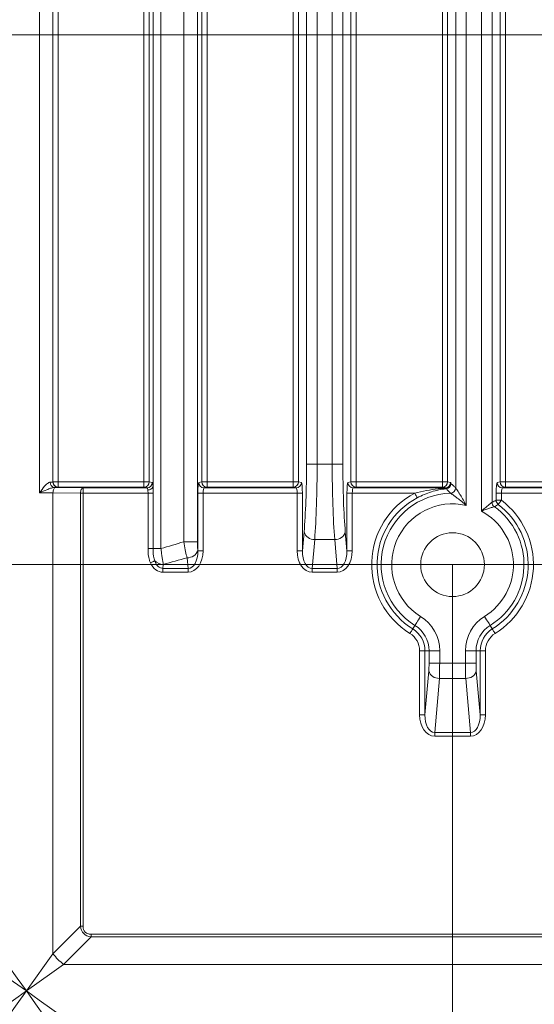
# Model space of a CAD drawing. Header units: millimetres. Extents: x 0 to 594, y 0 to 420.
# Tile 31 of 71: x 350 to 375, y 200 to 246. Entities that reach past the tile are written whole.
import ezdxf

# ---------------------------------------------------------------- set-up
doc = ezdxf.new("R2010")
doc.units = ezdxf.units.MM
doc.styles.add('SLDTEXTSTYLE1', font='TXT', dxfattribs={"width": 0.605})
doc.dimstyles.new('SLDDIMSTYLE2', dxfattribs={"dimtxt": 2.568319, "dimasz": 3.3, "dimexe": 0, "dimexo": 0.0625, "dimgap": 0.64208, "dimtad": 1, "dimdec": 3, "dimlfac": 2, "dimrnd": 1e-09, "dimzin": 12, "dimdsep": 46, "dimtxsty": 'SLDTEXTSTYLE1', "dimsah": 1, "dimcen": 0.09, "dimadec": 0, "dimazin": 3, "dimtfac": 1, "dimtdec": 1, "dimtofl": 0, "dimtmove": 0, "dimatfit": 3, "dimfxl": 0, "dimfrac": 2, "dimtolj": 1, "dimtzin": 12, "dimarcsym": 0})
doc.dimstyles.new('SLDDIMSTYLE3', dxfattribs={"dimtxt": 2.568319, "dimasz": 3.3, "dimexe": 0, "dimexo": 0.0625, "dimgap": 0.64208, "dimtad": 1, "dimdec": 3, "dimlfac": 2, "dimrnd": 1e-09, "dimzin": 12, "dimdsep": 46, "dimtxsty": 'SLDTEXTSTYLE1', "dimsah": 1, "dimcen": 0.09, "dimadec": 0, "dimazin": 3, "dimtfac": 1, "dimtdec": 1, "dimtmove": 0, "dimatfit": 0, "dimfxl": 0, "dimfrac": 2, "dimtolj": 1, "dimtzin": 12, "dimarcsym": 0})
doc.dimstyles.new('SLDDIMSTYLE4', dxfattribs={"dimtxt": 2.568319, "dimasz": 3.3, "dimexe": 0, "dimexo": 0.0625, "dimgap": 0.64208, "dimtad": 1, "dimdec": 0, "dimlfac": 2, "dimrnd": 1e-09, "dimzin": 12, "dimdsep": 46, "dimtxsty": 'SLDTEXTSTYLE1', "dimsah": 1, "dimcen": 0.09, "dimadec": 0, "dimazin": 3, "dimtfac": 1, "dimtdec": 1, "dimtofl": 0, "dimtmove": 0, "dimatfit": 3, "dimfxl": 0, "dimfrac": 2, "dimtolj": 1, "dimtzin": 12, "dimarcsym": 0})
doc.dimstyles.new('SLDDIMSTYLE5', dxfattribs={"dimtxt": 2.568319, "dimasz": 3.3, "dimexe": 0, "dimexo": 0.0625, "dimgap": 0.64208, "dimtad": 1, "dimdec": 3, "dimlfac": 2, "dimrnd": 1e-09, "dimzin": 12, "dimdsep": 46, "dimtxsty": 'SLDTEXTSTYLE1', "dimsah": 1, "dimcen": 0.09, "dimadec": 0, "dimazin": 3, "dimtfac": 1, "dimtdec": 1, "dimtofl": 0, "dimtmove": 0, "dimatfit": 3, "dimfxl": 0, "dimfrac": 2, "dimtolj": 1, "dimtzin": 12, "dimarcsym": 0})
doc.dimstyles.new('SLDDIMSTYLE6', dxfattribs={"dimtxt": 2.568319, "dimasz": 3.3, "dimexe": 0, "dimexo": 0.0625, "dimgap": 0.64208, "dimtad": 1, "dimdec": 0, "dimlfac": 2, "dimrnd": 1e-09, "dimzin": 12, "dimdsep": 46, "dimtxsty": 'SLDTEXTSTYLE1', "dimsah": 1, "dimcen": 0.09, "dimadec": 0, "dimazin": 3, "dimtfac": 1, "dimtdec": 1, "dimtofl": 0, "dimtmove": 0, "dimatfit": 3, "dimfxl": 0, "dimfrac": 2, "dimtolj": 1, "dimtzin": 12, "dimarcsym": 0})

# ---------------------------------------------------------------- blocks, each defined once
blk = doc.blocks.new('*D13')
at = {"color": 7, "linetype": 'Continuous', "lineweight": 0}
for p, q in [((356.066, 264.449), (238.349, 264.449)), ((239.349, 264.449), (239.349, 139.275)), ((234.816, 206.027), (234.816, 206.615)), ((234.816, 206.615), (238.761, 206.615)), ((238.761, 206.615), (238.761, 206.027)), ((234.816, 197.697), (234.816, 197.109)), ((238.761, 197.109), (238.761, 197.697)), ((234.816, 197.109), (238.761, 197.109)), ((290.17, 139.275), (238.349, 139.275))]:
    blk.add_line(p, q, dxfattribs=at)
for points in [[(239.349, 264.449), (238.849, 261.149), (239.849, 261.149)], [(239.349, 139.275), (239.849, 142.575), (238.849, 142.575)]]:
    blk.add_solid(points, dxfattribs=at)
at = {"color": 7, "linetype": 'Continuous', "lineweight": 0, "char_height": 2.6458, "attachment_point": 1, "rotation": 90, "style": 'SLDTEXTSTYLE1'}
for s, insert in [('9,94', (235.35, 198.432, 0.05)), ('252,5', (230.818, 196.276, 0.05))]:
    blk.add_mtext(s, dxfattribs=dict(at, insert=insert))
blk = doc.blocks.new('*D14')
at = {"color": 7, "linetype": 'Continuous', "lineweight": 0}
for p, q in [((441.841, 271.949), (441.841, 278.349)), ((441.841, 264.449), (441.841, 271.949)), ((359.347, 264.449), (442.841, 264.449)), ((441.841, 264.449), (441.841, 236.713)), ((437.309, 245.092), (437.309, 245.68)), ((437.309, 245.68), (441.254, 245.68)), ((441.254, 245.68), (441.254, 245.092)), ((437.309, 238.722), (437.309, 238.134)), ((441.254, 238.134), (441.254, 238.722)), ((437.309, 238.134), (441.254, 238.134))]:
    blk.add_line(p, q, dxfattribs=at)
for points in [[(441.841, 271.949), (442.341, 275.249), (441.341, 275.249)], [(441.841, 264.449), (441.341, 261.149), (442.341, 261.149)]]:
    blk.add_solid(points, dxfattribs=at)
at = {"color": 7, "linetype": 'Continuous', "lineweight": 0, "char_height": 2.6458, "attachment_point": 1, "rotation": 90, "style": 'SLDTEXTSTYLE1'}
for s, insert in [('min.', (437.843, 247.113, 0.05)), ('min.', (433.311, 246.035, 0.05)), ('0,6', (437.843, 239.457, 0.05)), ('15', (433.311, 238.771, 0.05))]:
    blk.add_mtext(s, dxfattribs=dict(at, insert=insert))
blk = doc.blocks.new('*D15')
at = {"color": 7, "linetype": 'Continuous', "lineweight": 0}
for p, q in [((346.45, 291.591), (345.862, 291.591)), ((345.862, 291.591), (345.862, 287.647)), ((354.78, 291.591), (355.368, 291.591)), ((355.368, 291.591), (355.368, 287.647)), ((271.889, 206.062), (271.889, 288.059)), ((429.341, 208.541), (429.341, 288.059)), ((345.862, 287.647), (346.45, 287.647)), ((355.368, 287.647), (354.78, 287.647)), ((271.889, 287.059), (429.341, 287.059))]:
    blk.add_line(p, q, dxfattribs=at)
for points in [[(271.889, 287.059), (275.189, 286.559), (275.189, 287.559)], [(429.341, 287.059), (426.041, 287.559), (426.041, 286.559)]]:
    blk.add_solid(points, dxfattribs=at)
at = {"color": 7, "linetype": 'Continuous', "lineweight": 0, "char_height": 2.6458, "attachment_point": 1, "rotation": 0, "style": 'SLDTEXTSTYLE1'}
for s, insert in [('315', (346.499, 295.59, 0.05)), ('12,4', (347.185, 291.057, 0.05))]:
    blk.add_mtext(s, dxfattribs=dict(at, insert=insert))
blk = doc.blocks.new('*D16')
at = {"color": 7, "linetype": 'Continuous', "lineweight": 0}
for p, q in [((286.937, 245.752), (286.937, 108.735)), ((414.293, 245.752), (414.293, 108.735)), ((347.92, 114.267), (347.332, 114.267)), ((347.332, 114.267), (347.332, 110.323)), ((353.31, 114.267), (353.898, 114.267)), ((353.898, 114.267), (353.898, 110.323)), ((347.332, 110.323), (347.92, 110.323)), ((353.898, 110.323), (353.31, 110.323)), ((286.937, 109.735), (414.293, 109.735))]:
    blk.add_line(p, q, dxfattribs=at)
for points in [[(286.937, 109.735), (290.237, 109.235), (290.237, 110.235)], [(414.293, 109.735), (410.993, 110.235), (410.993, 109.235)]]:
    blk.add_solid(points, dxfattribs=at)
at = {"color": 7, "linetype": 'Continuous', "lineweight": 0, "char_height": 2.6458, "attachment_point": 1, "rotation": 0, "style": 'SLDTEXTSTYLE1'}
for s, insert in [('254', (346.499, 118.266, -137.801)), ('10', (348.655, 113.733, -137.801))]:
    blk.add_mtext(s, dxfattribs=dict(at, insert=insert))
blk = doc.blocks.new('*D17')
at = {"color": 7, "linetype": 'Continuous', "lineweight": 0}
for p, q in [((414.293, 245.752), (258.389, 245.752)), ((259.389, 143.848), (259.389, 245.752)), ((254.856, 196.515), (254.856, 197.103)), ((254.856, 197.103), (258.801, 197.103)), ((258.801, 197.103), (258.801, 196.515)), ((254.856, 193.085), (254.856, 192.497)), ((258.801, 192.497), (258.801, 193.085)), ((254.856, 192.497), (258.801, 192.497)), ((414.293, 143.848), (258.389, 143.848))]:
    blk.add_line(p, q, dxfattribs=at)
for points in [[(259.389, 245.752), (258.889, 242.452), (259.889, 242.452)], [(259.389, 143.848), (259.889, 147.148), (258.889, 147.148)]]:
    blk.add_solid(points, dxfattribs=at)
at = {"color": 7, "linetype": 'Continuous', "lineweight": 0, "attachment_point": 1, "rotation": 90, "style": 'SLDTEXTSTYLE1'}
for s, insert, char_height in [('203', (250.858, 190.684, -137.801), 2.6458), ('8', (255.39, 193.82, -137.801), 2.646)]:
    blk.add_mtext(s, dxfattribs=dict(at, insert=insert, char_height=char_height))
blk = doc.blocks.new('*D18')
at = {"color": 7, "linetype": 'Continuous', "lineweight": 0}
for p, q in [((330.555, 220.828), (442.841, 220.828)), ((441.841, 220.828), (441.841, 180.708)), ((437.309, 203.953), (437.309, 204.541)), ((437.309, 204.541), (441.254, 204.541)), ((441.254, 204.541), (441.254, 203.953)), ((437.309, 197.583), (437.309, 196.995)), ((441.254, 196.995), (441.254, 197.583)), ((437.309, 196.995), (441.254, 196.995)), ((330.555, 180.708), (442.841, 180.708))]:
    blk.add_line(p, q, dxfattribs=at)
for points in [[(441.841, 220.828), (441.341, 217.528), (442.341, 217.528)], [(441.841, 180.708), (442.341, 184.008), (441.341, 184.008)]]:
    blk.add_solid(points, dxfattribs=at)
at = {"color": 7, "linetype": 'Continuous', "lineweight": 0, "char_height": 2.6458, "attachment_point": 1, "rotation": 90, "style": 'SLDTEXTSTYLE1'}
for s, insert in [('3,2', (437.843, 198.318, -137.801)), ('80', (433.311, 197.632, -137.801))]:
    blk.add_mtext(s, dxfattribs=dict(at, insert=insert))
blk = doc.blocks.new('*D19')
at = {"color": 7, "linetype": 'Continuous', "lineweight": 0}
for p, q in [((330.555, 220.828), (330.555, 124.868)), ((370.675, 220.828), (370.675, 124.868)), ((347.43, 130.4), (346.842, 130.4)), ((346.842, 130.4), (346.842, 126.456)), ((353.8, 130.4), (354.388, 130.4)), ((354.388, 130.4), (354.388, 126.456)), ((346.842, 126.456), (347.43, 126.456)), ((354.388, 126.456), (353.8, 126.456)), ((330.555, 125.868), (370.675, 125.868))]:
    blk.add_line(p, q, dxfattribs=at)
for points in [[(330.555, 125.868), (333.855, 125.368), (333.855, 126.368)], [(370.675, 125.868), (367.375, 126.368), (367.375, 125.368)]]:
    blk.add_solid(points, dxfattribs=at)
at = {"color": 7, "linetype": 'Continuous', "lineweight": 0, "char_height": 2.6458, "attachment_point": 1, "rotation": 0, "style": 'SLDTEXTSTYLE1'}
for s, insert in [('80', (347.479, 134.398, -137.801)), ('3,2', (348.165, 129.866, -137.801))]:
    blk.add_mtext(s, dxfattribs=dict(at, insert=insert))

msp = doc.modelspace()

# ---------------------------------------------------------------- linework, layer by layer
at = {"color": 8, "linetype": 'Continuous', "lineweight": 0}
for p, q in [((351.24185, 224.21022), (351.24183, 251.14632)), ((356.94998, 251.16094), (356.95, 221.58781)), ((352.11946, 250.6347), (352.11947, 224.72185)), ((356.15245, 224.72185), (356.15244, 250.6347)), ((356.40224, 250.6347), (356.40225, 224.72185)), ((356.5771, 224.50282), (356.57709, 250.85373)), ((358.01995, 221.9049), (358.01993, 250.84386)), ((358.66762, 250.84386), (358.66764, 221.9049)), ((358.8697, 224.72186), (358.86968, 250.6347)), ((359.11948, 250.6347), (359.11949, 224.72186)), ((363.17345, 224.72186), (363.17344, 250.63471)), ((363.42324, 250.6347), (363.42325, 224.72186)), ((365.8907, 224.72186), (365.89068, 250.6347)), ((366.14048, 250.63471), (366.14049, 224.72186)), ((370.19445, 224.72186), (370.19444, 250.63471)), ((370.44424, 250.63471), (370.44425, 224.72186)), ((372.9117, 224.72186), (372.91168, 250.63471)), ((373.16148, 250.63471), (373.16149, 224.72186)), ((363.80193, 225.56311), (363.80192, 247.18565)), ((364.30151, 247.18565), (364.30152, 225.56311)), ((365.01243, 225.56311), (365.01242, 247.18565)), ((365.51201, 247.18565), (365.51202, 225.56311)), ((370.82293, 224.43879), (370.82292, 247.18566)), ((371.32251, 247.18565), (371.32252, 223.61665)), ((372.03343, 223.34803), (372.03342, 247.18565)), ((364.30152, 225.56311), (365.01243, 225.56311)), ((352.11947, 224.72185), (356.15245, 224.72185)), ((356.40225, 224.72185), (356.54342, 224.69369)), ((358.72853, 224.69369), (358.8697, 224.72186)), ((359.11949, 224.72186), (363.17345, 224.72186)), ((363.42325, 224.72186), (363.56442, 224.69369)), ((365.74953, 224.69369), (365.8907, 224.72186)), ((366.14049, 224.72186), (370.19445, 224.72186)), ((370.44425, 224.72186), (370.58542, 224.6937)), ((372.77053, 224.6937), (372.9117, 224.72186)), ((373.16149, 224.72186), (377.21545, 224.72186)), ((351.9941, 224.45601), (353.28803, 224.44298)), ((352.11947, 224.47114), (352.11947, 224.46533)), ((356.15245, 224.47114), (352.11947, 224.47114)), ((353.28803, 224.44298), (356.29362, 224.44298)), ((356.29362, 224.44298), (356.15245, 224.47114)), ((359.11949, 224.47114), (358.97833, 224.44298)), ((358.97833, 224.44298), (363.31462, 224.44298)), ((363.17345, 224.47115), (359.11949, 224.47114)), ((363.31462, 224.44298), (363.17345, 224.47115)), ((366.14049, 224.47115), (365.99933, 224.44298)), ((370.19445, 224.47115), (366.14049, 224.47115)), ((370.33562, 224.44299), (370.19445, 224.47115)), ((373.16149, 224.47115), (373.02033, 224.44299)), ((373.02033, 224.44299), (377.35662, 224.44299)), ((377.21545, 224.47115), (373.16149, 224.47115)), ((353.16266, 224.19226), (351.86873, 224.2053)), ((351.86873, 224.2053), (351.86874, 202.52312)), ((353.16267, 203.81706), (353.16266, 224.19226)), ((356.34468, 224.19226), (353.28803, 224.19226)), ((353.28803, 224.19226), (353.28804, 203.81706)), ((356.34468, 221.58781), (356.34468, 224.19226)), ((356.58868, 224.19226), (356.58868, 221.58781)), ((358.68542, 221.47154), (358.68542, 224.19227)), ((358.93522, 224.19227), (358.93522, 221.47154)), ((363.35773, 224.19227), (358.93522, 224.19227)), ((363.35773, 221.47155), (363.35773, 224.19227)), ((363.60753, 224.19227), (363.60753, 221.47155)), ((365.70642, 221.47155), (365.70642, 224.19227)), ((365.95622, 224.19227), (365.95622, 221.47155)), ((368.89391, 224.19227), (365.95622, 224.19227)), ((372.72742, 223.85955), (372.72742, 224.19228)), ((377.39973, 224.19228), (372.97722, 224.19227)), ((372.97722, 224.19227), (372.97722, 223.85955)), ((363.60753, 221.47155), (363.68627, 222.37159)), ((364.18586, 222.01697), (364.06632, 220.65057)), ((365.12809, 222.01697), (364.18586, 222.01697)), ((365.24763, 220.65057), (365.12809, 222.01697)), ((365.62768, 222.37159), (365.70642, 221.47155)), ((358.68211, 221.50937), (358.68542, 221.47154)), ((358.22663, 220.65057), (358.18252, 221.15476)), ((357.06208, 220.84211), (357.04532, 220.65057)), ((357.04532, 220.65057), (358.22663, 220.65057)), ((364.06632, 220.65057), (365.24763, 220.65057)), ((358.22663, 220.47326), (357.04532, 220.47326)), ((365.24763, 220.47327), (364.06632, 220.47327)), ((368.8029, 217.80345), (368.90522, 217.96875)), ((372.44474, 217.96875), (372.54706, 217.80345)), ((369.12499, 213.75798), (369.12499, 216.77689)), ((369.56918, 216.77689), (369.37478, 216.77689)), ((369.37478, 216.77689), (369.37478, 213.75798)), ((369.56918, 216.18772), (369.56918, 216.77689)), ((370.06877, 216.77689), (370.06878, 216.18772)), ((371.28118, 216.18772), (371.28118, 216.7769)), ((371.97518, 216.7769), (371.78077, 216.77689)), ((371.78077, 216.77689), (371.78078, 216.18772)), ((371.97518, 213.75798), (371.97518, 216.7769)), ((372.22497, 216.7769), (372.22497, 213.75798)), ((370.06878, 216.18772), (371.28118, 216.18772)), ((369.37478, 213.75798), (369.55633, 215.8331)), ((370.05592, 215.47849), (369.83357, 212.93701)), ((371.29403, 215.47849), (370.05592, 215.47849)), ((371.51639, 212.93701), (371.29403, 215.47849)), ((371.79363, 215.83311), (371.97518, 213.75798)), ((369.83357, 212.93701), (371.51639, 212.93701)), ((371.51639, 212.7597), (369.83357, 212.7597)), ((351.86874, 202.52312), (353.16267, 203.81706)), ((353.66417, 203.44093), (425.0838, 203.44097)), ((353.66417, 203.31556), (352.37024, 202.02162)), ((425.0838, 203.3156), (353.66417, 203.31556)), ((352.37024, 202.02162), (424.87669, 202.02167))]:
    msp.add_line(p, q, dxfattribs=at)
at = {"color": 7, "linetype": 'Continuous', "lineweight": 15}
for p, q in [((351.86871, 250.64051), (351.86872, 224.71604)), ((372.53301, 247.18566), (372.53302, 223.76149)), ((365.99933, 224.44298), (370.33562, 224.44299))]:
    msp.add_line(p, q, dxfattribs=at)
at = {"color": 8, "linetype": 'Continuous', "lineweight": 0, "flags": 128}
for points in [[(363.80193, 225.56311), (363.81855, 225.56311), (363.85174, 225.56311), (363.90035, 225.56311), (363.96271, 225.56311), (364.03669, 225.56311), (364.11976, 225.56311), (364.20905, 225.56311), (364.30152, 225.56311)], [(365.51202, 225.56311), (365.4954, 225.56311), (365.46221, 225.56311), (365.4136, 225.56311), (365.35124, 225.56311), (365.27725, 225.56311), (365.19419, 225.56311), (365.10489, 225.56311), (365.01243, 225.56311)], [(351.86872, 224.72185), (351.87354, 224.72185), (351.88781, 224.72185), (351.91098, 224.72185), (351.94217, 224.72185), (351.98016, 224.72185), (352.02352, 224.72185), (352.07056, 224.72185), (352.11947, 224.72185)], [(352.11947, 224.72185), (352.11947, 224.67347), (352.11947, 224.62691), (352.11947, 224.58391), (352.11947, 224.5461), (352.11947, 224.51489), (352.11947, 224.49146), (352.11947, 224.47669), (352.11947, 224.47114)], [(356.15245, 224.47114), (356.15245, 224.4767), (356.15245, 224.49147), (356.15245, 224.51489), (356.15245, 224.5461), (356.15245, 224.58391), (356.15245, 224.62691), (356.15245, 224.67347), (356.15245, 224.72185)], [(356.40225, 224.72185), (356.39394, 224.72185), (356.37735, 224.72185), (356.35304, 224.72185), (356.32186, 224.72185), (356.28487, 224.72185), (356.24334, 224.72185), (356.19869, 224.72185), (356.15245, 224.72185)], [(358.8697, 224.72186), (358.87801, 224.72185), (358.8946, 224.72186), (358.91891, 224.72186), (358.95009, 224.72185), (358.98708, 224.72185), (359.02861, 224.72186), (359.07326, 224.72186), (359.11949, 224.72186)], [(359.11949, 224.72186), (359.11949, 224.67347), (359.11949, 224.62691), (359.11949, 224.58391), (359.11949, 224.5461), (359.11949, 224.5149), (359.11949, 224.49147), (359.11949, 224.4767), (359.11949, 224.47114)], [(363.17345, 224.47115), (363.17345, 224.4767), (363.17345, 224.49147), (363.17345, 224.5149), (363.17345, 224.54611), (363.17345, 224.58392), (363.17345, 224.62691), (363.17345, 224.67348), (363.17345, 224.72186)], [(363.42325, 224.72186), (363.41494, 224.72186), (363.39835, 224.72186), (363.37404, 224.72186), (363.34286, 224.72186), (363.30587, 224.72186), (363.26434, 224.72186), (363.21969, 224.72186), (363.17345, 224.72186)], [(365.8907, 224.72186), (365.89901, 224.72186), (365.9156, 224.72186), (365.93991, 224.72186), (365.97109, 224.72186), (366.00808, 224.72186), (366.04961, 224.72186), (366.09426, 224.72186), (366.14049, 224.72186)], [(366.14049, 224.72186), (366.14049, 224.67348), (366.14049, 224.62691), (366.14049, 224.58392), (366.14049, 224.54611), (366.14049, 224.5149), (366.14049, 224.49147), (366.14049, 224.4767), (366.14049, 224.47115)], [(370.19445, 224.47115), (370.19445, 224.47671), (370.19445, 224.49147), (370.19445, 224.5149), (370.19445, 224.54611), (370.19445, 224.58392), (370.19445, 224.62692), (370.19445, 224.67348), (370.19445, 224.72186)], [(370.44425, 224.72186), (370.43594, 224.72186), (370.41935, 224.72186), (370.39504, 224.72186), (370.36386, 224.72186), (370.32687, 224.72186), (370.28534, 224.72186), (370.24069, 224.72186), (370.19445, 224.72186)], [(373.16149, 224.72186), (373.11526, 224.72186), (373.07061, 224.72186), (373.02908, 224.72186), (372.99209, 224.72186), (372.96091, 224.72186), (372.9366, 224.72186), (372.92001, 224.72186), (372.9117, 224.72186)], [(373.16149, 224.72186), (373.16149, 224.67348), (373.16149, 224.62692), (373.16149, 224.58392), (373.16149, 224.54611), (373.16149, 224.5149), (373.16149, 224.49148), (373.16149, 224.47671), (373.16149, 224.47115)], [(351.86873, 224.2053), (351.87145, 224.25376), (351.87881, 224.30038), (351.89051, 224.34342), (351.90611, 224.38126), (351.92503, 224.41246), (351.94655, 224.43585), (351.96987, 224.45056), (351.9941, 224.45601)], [(353.16266, 224.19226), (353.16539, 224.24072), (353.17274, 224.28734), (353.18444, 224.33038), (353.20004, 224.36822), (353.21896, 224.39942), (353.24049, 224.42282), (353.2638, 224.43752), (353.28803, 224.44298)], [(353.28803, 224.44298), (353.28803, 224.43742), (353.28803, 224.42265), (353.28803, 224.39922), (353.28803, 224.36802), (353.28803, 224.33021), (353.28803, 224.28721), (353.28803, 224.24065), (353.28803, 224.19226)], [(353.28803, 224.19226), (353.27163, 224.19226), (353.2553, 224.19226), (353.23911, 224.19226), (353.22314, 224.19226), (353.20743, 224.19226), (353.19208, 224.19226), (353.17713, 224.19226), (353.16266, 224.19226)], [(356.58868, 224.19226), (356.57566, 224.19226), (356.55618, 224.19227), (356.5308, 224.19226), (356.50023, 224.19227), (356.46531, 224.19227), (356.42702, 224.19227), (356.38643, 224.19227), (356.34468, 224.19226)], [(358.68542, 224.19227), (358.69373, 224.19227), (358.71033, 224.19227), (358.73463, 224.19227), (358.76581, 224.19227), (358.8028, 224.19227), (358.84434, 224.19227), (358.88898, 224.19227), (358.93522, 224.19227)], [(363.60753, 224.19227), (363.59922, 224.19227), (363.58262, 224.19227), (363.55832, 224.19227), (363.52714, 224.19227), (363.49015, 224.19227), (363.44861, 224.19227), (363.40397, 224.19227), (363.35773, 224.19227)], [(365.70642, 224.19227), (365.71473, 224.19227), (365.73133, 224.19227), (365.75563, 224.19227), (365.78681, 224.19227), (365.8238, 224.19227), (365.86534, 224.19227), (365.90998, 224.19227), (365.95622, 224.19227)], [(369.01079, 223.9715), (369.0069, 223.97885), (368.99913, 223.99351), (368.98776, 224.01499), (368.97317, 224.04255), (368.95587, 224.07525), (368.93643, 224.11195), (368.91554, 224.15141), (368.89391, 224.19227)], [(372.97722, 224.19227), (372.93098, 224.19228), (372.88634, 224.19227), (372.8448, 224.19227), (372.80781, 224.19227), (372.77663, 224.19228), (372.75233, 224.19228), (372.73573, 224.19227), (372.72742, 224.19228)], [(372.97722, 223.85955), (372.93098, 223.85955), (372.88634, 223.85955), (372.8448, 223.85955), (372.80781, 223.85955), (372.77663, 223.85955), (372.75233, 223.85955), (372.73573, 223.85955), (372.72742, 223.85955)], [(372.82615, 223.66061), (372.83117, 223.66723), (372.84121, 223.68045), (372.85591, 223.6998), (372.87477, 223.72463), (372.89714, 223.75409), (372.92225, 223.78717), (372.94926, 223.82273), (372.97722, 223.85955)], [(356.58868, 221.58781), (356.57566, 221.58781), (356.55618, 221.58781), (356.53081, 221.58781), (356.50023, 221.58781), (356.46531, 221.58781), (356.42702, 221.58781), (356.38643, 221.58781), (356.34468, 221.58781)], [(356.58868, 221.58781), (356.60874, 221.58781), (356.63736, 221.58781), (356.67401, 221.58781), (356.71803, 221.58781), (356.76862, 221.58781), (356.82484, 221.58781), (356.88567, 221.58781), (356.95, 221.58781)], [(358.66764, 221.9049), (358.64562, 221.9049), (358.59996, 221.9049), (358.53293, 221.9049), (358.44784, 221.9049), (358.34891, 221.9049), (358.24103, 221.9049), (358.12954, 221.9049), (358.01995, 221.9049)], [(358.68542, 221.47154), (358.69374, 221.47154), (358.71033, 221.47154), (358.73463, 221.47154), (358.76581, 221.47154), (358.80281, 221.47154), (358.84434, 221.47154), (358.88899, 221.47154), (358.93522, 221.47154)], [(363.60753, 221.47155), (363.59922, 221.47155), (363.58262, 221.47155), (363.55832, 221.47155), (363.52714, 221.47155), (363.49015, 221.47155), (363.44861, 221.47155), (363.40397, 221.47155), (363.35773, 221.47155)], [(365.70642, 221.47155), (365.71474, 221.47155), (365.73133, 221.47155), (365.75563, 221.47155), (365.78681, 221.47155), (365.82381, 221.47155), (365.86534, 221.47155), (365.90999, 221.47155), (365.95622, 221.47155)], [(356.65796, 221.00516), (356.64198, 220.99758), (356.62248, 220.98834), (356.59983, 220.9776), (356.57445, 220.96557), (356.54684, 220.95248), (356.5175, 220.93857), (356.48699, 220.92411), (356.4559, 220.90937)], [(357.04532, 220.65057), (357.04532, 220.63234), (357.04532, 220.61257), (357.04532, 220.59147), (357.04532, 220.56922), (357.04532, 220.54605), (357.04532, 220.52218), (357.04532, 220.49784), (357.04532, 220.47326)], [(358.22663, 220.65057), (358.22663, 220.63234), (358.22663, 220.61257), (358.22663, 220.59147), (358.22663, 220.56922), (358.22663, 220.54605), (358.22663, 220.52218), (358.22663, 220.49784), (358.22663, 220.47326)], [(364.06632, 220.65057), (364.06632, 220.63234), (364.06632, 220.61258), (364.06632, 220.59147), (364.06632, 220.56923), (364.06632, 220.54606), (364.06632, 220.52219), (364.06632, 220.49785), (364.06632, 220.47327)], [(365.24763, 220.65057), (365.24763, 220.63234), (365.24763, 220.61258), (365.24763, 220.59147), (365.24763, 220.56923), (365.24763, 220.54606), (365.24763, 220.52219), (365.24763, 220.49785), (365.24763, 220.47327)], [(368.90522, 217.96875), (368.91397, 217.98288), (368.93143, 218.0111), (368.95702, 218.05243), (368.98984, 218.10546), (369.02878, 218.16837), (369.0725, 218.23899), (369.11949, 218.31492), (369.16816, 218.39355)], [(372.44474, 217.96875), (372.43599, 217.98289), (372.41852, 218.0111), (372.39294, 218.05243), (372.36012, 218.10546), (372.32118, 218.16837), (372.27746, 218.239), (372.23046, 218.31492), (372.1818, 218.39355)], [(368.8029, 217.80345), (368.79853, 217.79638), (368.78979, 217.78227), (368.777, 217.76161), (368.76059, 217.73509), (368.74112, 217.70364), (368.71926, 217.66833), (368.69576, 217.63036), (368.67143, 217.59105)], [(372.54706, 217.80345), (372.55143, 217.79638), (372.56016, 217.78228), (372.57296, 217.76161), (372.58937, 217.7351), (372.60884, 217.70364), (372.63069, 217.66833), (372.65419, 217.63037), (372.67853, 217.59105)], [(369.37478, 216.77689), (369.36647, 216.77689), (369.34988, 216.77689), (369.32557, 216.77689), (369.29439, 216.77689), (369.2574, 216.77689), (369.21587, 216.77689), (369.17122, 216.77689), (369.12499, 216.77689)], [(369.56918, 216.77689), (369.58581, 216.77689), (369.61899, 216.77689), (369.6676, 216.77689), (369.72997, 216.77689), (369.80395, 216.77689), (369.88701, 216.77689), (369.97631, 216.7769), (370.06877, 216.77689)], [(371.78077, 216.77689), (371.76415, 216.7769), (371.73096, 216.77689), (371.68236, 216.7769), (371.61999, 216.77689), (371.54601, 216.77689), (371.46295, 216.77689), (371.37365, 216.77689), (371.28118, 216.7769)], [(371.97518, 216.7769), (371.98349, 216.7769), (372.00008, 216.7769), (372.02438, 216.77689), (372.05557, 216.7769), (372.09256, 216.7769), (372.13409, 216.7769), (372.17874, 216.7769), (372.22497, 216.7769)], [(369.56918, 216.18772), (369.58581, 216.18772), (369.61899, 216.18772), (369.6676, 216.18772), (369.72997, 216.18772), (369.80395, 216.18772), (369.88701, 216.18772), (369.97631, 216.18772), (370.06878, 216.18772)], [(371.78078, 216.18772), (371.76415, 216.18772), (371.73097, 216.18772), (371.68236, 216.18772), (371.61999, 216.18772), (371.54601, 216.18772), (371.46295, 216.18772), (371.37365, 216.18772), (371.28118, 216.18772)], [(369.37478, 213.75798), (369.36647, 213.75798), (369.34988, 213.75798), (369.32557, 213.75798), (369.29439, 213.75798), (369.2574, 213.75798), (369.21587, 213.75798), (369.17122, 213.75798), (369.12499, 213.75798)], [(371.97518, 213.75798), (371.98349, 213.75798), (372.00008, 213.75798), (372.02439, 213.75798), (372.05557, 213.75798), (372.09256, 213.75798), (372.13409, 213.75798), (372.17874, 213.75798), (372.22497, 213.75798)], [(369.83357, 212.93701), (369.83357, 212.91877), (369.83357, 212.89901), (369.83357, 212.8779), (369.83357, 212.85566), (369.83357, 212.83249), (369.83357, 212.80862), (369.83357, 212.78428), (369.83357, 212.7597)], [(371.51639, 212.93701), (371.51639, 212.91877), (371.51639, 212.89901), (371.51639, 212.8779), (371.51639, 212.85566), (371.51639, 212.83249), (371.51639, 212.80862), (371.51639, 212.78428), (371.51639, 212.7597)], [(353.28804, 203.81706), (353.27165, 203.81706), (353.25532, 203.81706), (353.23913, 203.81706), (353.22315, 203.81706), (353.20744, 203.81706), (353.19209, 203.81706), (353.17714, 203.81706), (353.16267, 203.81706)], [(353.66417, 203.44093), (353.66417, 203.42453), (353.66417, 203.4082), (353.66417, 203.39202), (353.66417, 203.37603), (353.66417, 203.36033), (353.66417, 203.34498), (353.66417, 203.33003), (353.66417, 203.31556)], [(349.36124, 202.52312), (349.75737, 201.96853), (350.17957, 201.37747), (350.61499, 200.76787)], [(350.61499, 200.76787), (351.05041, 201.37747), (351.4726, 201.96854), (351.86874, 202.52312)], [(350.61499, 200.76787), (350.0054, 201.2033), (349.41433, 201.62549), (348.85974, 202.02162)], [(352.37024, 202.02162), (351.81565, 201.62549), (351.22458, 201.2033), (350.61499, 200.76787)], [(348.85974, 199.51412), (349.41433, 199.91026), (350.0054, 200.33245), (350.61499, 200.76787)], [(350.61499, 200.76787), (350.17957, 200.15828), (349.75737, 199.56721), (349.36124, 199.01262)], [(351.86874, 199.01262), (351.4726, 199.56721), (351.05041, 200.15828), (350.61499, 200.76787)], [(350.61499, 200.76787), (351.22458, 200.33245), (351.81565, 199.91026), (352.37024, 199.51412)]]:
    msp.add_lwpolyline(points, dxfattribs=at)
at = {"color": 7, "linetype": 'Continuous', "lineweight": 15}
msp.add_circle((370.67498, 220.82788), 1.5, dxfattribs=at)
at = {"color": 8, "linetype": 'Continuous', "lineweight": 0}
for centre, radius, start, end in [((351.97115, 224.68255), 0.22947, 173.79603, 259.905063), ((352.11945, 224.72187), 0.25073, 180.004106, 270.004944), ((352.11946, 224.71606), 0.25073, 180.004777, 270.004061), ((356.15155, 224.72184), 0.2507, 270.20715, 0.002561), ((356.29271, 224.69368), 0.2507, 270.207579, 0.002348), ((358.97923, 224.69368), 0.2507, 179.997391, 269.793099), ((359.1204, 224.72184), 0.2507, 179.997169, 269.793322), ((363.17255, 224.72185), 0.2507, 270.207579, 0.002294), ((363.31372, 224.69368), 0.2507, 270.206685, 0.003188), ((366.00023, 224.69368), 0.2507, 179.997691, 269.792746), ((366.1414, 224.72185), 0.2507, 179.997509, 269.792928), ((370.19355, 224.72185), 0.2507, 270.20665, 0.002748), ((370.33472, 224.69369), 0.2507, 270.207067, 0.002752), ((373.02123, 224.69368), 0.2507, 179.996819, 269.793565), ((373.1624, 224.72185), 0.2507, 179.997676, 269.792709), ((356.35097, 224.58804), 0.24166, 264.381885, 339.349637), ((370.35416, 224.6695), 0.25018, 269.842994, 354.695086), ((370.39419, 224.43737), 0.04453, 203.904843, 243.66533), ((370.35128, 224.64839), 0.252, 275.270913, 359.541799), ((370.67498, 220.82788), 3.80674, 117.896162, 238.243169), ((370.67498, 220.82788), 3.55695, 117.896162, 238.243169), ((370.67498, 220.82788), 3.36255, 91.61557, 238.243169), ((370.67498, 220.82788), 3.80674, 301.756896, 52.787004), ((372.97922, 223.86054), 0.2518, 180.226518, 232.560646), ((370.67498, 220.82788), 2.86295, 76.9277, 238.243169), ((370.67498, 220.82788), 2.86295, 301.756896, 61.673631), ((370.67498, 220.82788), 3.36255, 301.756896, 54.302153), ((372.78483, 223.76252), 0.25181, 180.234811, 234.067279), ((370.67498, 220.82788), 3.55695, 301.756896, 52.787004), ((364.15236, 222.499), 0.4832, 195.289808, 273.975492), ((365.16159, 222.49901), 0.4832, 266.024583, 344.710163), ((358.21602, 221.63679), 0.4832, 266.024938, 344.710167), ((357.07347, 221.45269), 0.61068, 227.124497, 268.930751), ((350.61496, 246.1106), 26.078, 284.313322, 286.869297), ((368.16748, 216.77689), 1.9013, 0.000033, 58.243169), ((373.18248, 216.7769), 1.9013, 121.756896, 180.000033), ((368.16748, 216.77689), 1.2073, 0.000033, 58.243169), ((368.16748, 216.77689), 1.4017, 0.000033, 58.243169), ((373.18248, 216.7769), 1.4017, 121.756896, 180.000033), ((373.18248, 216.7769), 1.2073, 121.756896, 180.000033), ((368.16748, 216.77689), 0.95751, 0.000033, 58.243169), ((373.18248, 216.7769), 0.95751, 121.756896, 180.000033), ((370.02243, 215.96053), 0.4832, 195.289957, 273.975343), ((371.32753, 215.96053), 0.4832, 266.024595, 344.710126), ((353.91791, 204.0708), 2.56796, 217.062567, 232.93746)]:
    msp.add_arc(centre, radius, start, end, dxfattribs=at)
at = {"color": 7, "linetype": 'Continuous', "lineweight": 15}
msp.add_arc((370.57091, 224.44095), 0.25202, 272.105862, 359.509737, dxfattribs=at)
at = {"color": 8, "linetype": 'Continuous', "lineweight": 0}
for centre, major_axis, ratio, start_param, end_param in [((363.40705, 225.56311), (0, 4.5135), 0.08748866, 3.92699082, 4.71238898), ((363.90664, 225.56311), (0, 5.015), 0.0787398, 3.92699082, 4.71238898), ((365.40731, 225.56311), (0, 5.015), 0.0787398, 1.57079633, 2.35619449), ((365.9069, 225.56311), (0, 4.5135), 0.08748866, 1.57079633, 2.35619449), ((351.36722, 224.71604), (0.5015, 0), 0.0261826, 5.55947907, 6.28318531), ((356.54265, 224.19227), (0, 0.5015), 0.08748866, 5.38017623, 6.26573201), ((358.7293, 224.19227), (0, 0.5015), 0.08748866, 0.01745329, 1.57079633), ((363.56365, 224.19227), (0, 0.5015), 0.08748866, 4.71238898, 6.26573201), ((365.7503, 224.19227), (0, 0.5015), 0.08748866, 0.01745329, 1.57079633), ((370.58465, 224.19227), (0, 0.5015), 0.08748866, 5.84490221, 6.26573201), ((372.7713, 224.19227), (0, 0.5015), 0.08748866, 0.01745329, 1.57079633), ((350.61497, 224.41432), (2.75825, 0), 0.01745506, 1.04719755, 1.07344743), ((356.29286, 224.19227), (0, 0.25075), 0.17497733, 5.38017623, 6.26573201), ((358.97909, 224.19227), (0, 0.25075), 0.17497733, 0.01745329, 1.57079633), ((363.31386, 224.19227), (0, 0.25075), 0.17497733, 4.71238898, 6.26573201), ((366.00009, 224.19227), (0, 0.25075), 0.17497733, 0.01745329, 1.57079633), ((370.33486, 224.19227), (0, 0.25075), 0.17497733, 5.84490221, 6.26573201), ((373.02109, 224.19227), (0, 0.25075), 0.17497733, 0.01745329, 1.57079633), ((350.61497, 224.16361), (2.5075, 0), 0.01920057, 1.04719755, 1.31811607), ((350.61496, 246.81983), (-0.00001, 26.078), 0.96153846, 3.39700341, 3.44137574), ((358.1801, 221.53711), (-0.07747, 0.88552), 0.56417586, 3.07992516, 4.58905399), ((358.1801, 221.53711), (-0.0929, 1.06182), 0.70575756, 3.07992516, 4.58905399), ((364.11286, 221.53711), (-0.0929, -1.06182), 0.70575756, 4.83572397, 6.3448528), ((364.11286, 221.53711), (0.07747, 0.88552), 0.56417586, 1.69413132, 3.20326015), ((365.2011, 221.53711), (-0.07747, 0.88552), 0.56417586, 3.07992516, 4.58905399), ((365.2011, 221.53711), (-0.0929, 1.06182), 0.70575756, 3.07992516, 4.58905399), ((357.09186, 221.53711), (0.07747, 0.88552), 0.56417586, 2.26360036, 3.20326015), ((357.09186, 221.53711), (-0.0929, -1.06182), 0.70575756, 5.40519302, 6.3448528), ((369.52531, 216.18772), (0, 0.5015), 0.08748866, 3.92699082, 4.71238898), ((370.0249, 216.18772), (0, 1.003), 0.04374433, 3.92699082, 4.71238898), ((371.32506, 216.18772), (0, 1.003), 0.04374433, 1.57079633, 2.35619449), ((371.82465, 216.18772), (0, 0.5015), 0.08748866, 1.57079633, 2.35619449), ((369.88011, 213.82354), (0.0929, 1.06182), 0.70575756, 1.69413132, 3.20326015), ((369.88011, 213.82354), (0.07747, 0.88552), 0.56417586, 1.69413132, 3.20326015), ((371.46985, 213.82354), (-0.07747, 0.88552), 0.56417586, 3.07992516, 4.58905399), ((371.46985, 213.82354), (0.0929, -1.06182), 0.70575756, 6.22151781, 7.73064664), ((354.79254, 204.94543), (1.47435, 1.47435), 0.48104569, 2.78022553, 3.50295978), ((354.79254, 204.94543), (1.40733, 1.40733), 0.37796447, 2.78022553, 3.50295978)]:
    msp.add_ellipse(centre, major_axis=major_axis, ratio=ratio, start_param=start_param, end_param=end_param, dxfattribs=at)
at = {"color": 7, "linetype": 'Continuous', "lineweight": 15}
msp.add_ellipse((351.36722, 224.46533), major_axis=(0.75225, 0), ratio=0.01745506, start_param=5.55947907, end_param=6.28318531, dxfattribs=at)
at = {"color": 8, "linetype": 'Continuous', "lineweight": 0}
for points, knots in [([(351.74303, 224.70734), (351.70006, 224.70607), (351.65034, 224.6779), (351.55842, 224.6056), (351.51401, 224.5604), (351.38914, 224.41924), (351.31343, 224.31419), (351.24185, 224.21022)], [0, 0, 0, 0, 0.25, 0.25, 0.5, 0.5, 1, 1, 1, 1]), ([(351.93093, 224.45663), (351.90544, 224.4563), (351.87719, 224.45133), (351.8183, 224.4373), (351.7887, 224.42841), (351.69998, 224.39935), (351.64095, 224.37679), (351.46724, 224.30773), (351.3532, 224.25857), (351.24185, 224.21022)], [0, 0, 0, 0, 0.125, 0.125, 0.25, 0.25, 0.5, 0.5, 1, 1, 1, 1]), ([(356.34468, 224.19226), (356.34311, 224.2205), (356.33996, 224.27706), (356.33153, 224.32402), (356.32731, 224.34754)], [0, 0, 0, 0, 0.499149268, 1, 1, 1, 1]), ([(356.5771, 224.50282), (356.57993, 224.45486), (356.58577, 224.35582), (356.58769, 224.24792), (356.58868, 224.19226)], [0, 0, 0, 0, 0.48421505, 1, 1, 1, 1]), ([(368.89391, 224.19227), (368.93741, 224.20348), (369.34957, 224.30969), (369.8382, 224.38753), (370.28438, 224.41506), (370.35348, 224.41932)], [0, 0, 0, 0, 0.09066626, 0.85918524, 1, 1, 1, 1]), ([(370.58018, 224.18909), (370.57509, 224.1944), (370.57001, 224.1997), (370.56492, 224.20498), (370.53536, 224.23571), (370.50574, 224.26607), (370.47607, 224.2961), (370.44226, 224.33031), (370.40838, 224.36409), (370.37443, 224.39746)], [0, 0, 0, 0, 0.00037625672, 0.00037625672, 0.00037625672, 0.00256337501, 0.00256337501, 0.00256337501, 0.0050554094, 0.0050554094, 0.0050554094, 0.0050554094]), ([(370.60327, 224.64637), (370.63937, 224.61319), (370.67547, 224.57957), (370.71156, 224.54549), (370.74324, 224.51557), (370.77491, 224.4853), (370.80658, 224.45465), (370.81203, 224.44937), (370.81748, 224.44409), (370.82293, 224.43879)], [0, 0, 0, 0, 0.00249307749, 0.00249307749, 0.00249307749, 0.00468118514, 0.00468118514, 0.00468118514, 0.00505761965, 0.00505761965, 0.00505761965, 0.00505761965]), ([(370.82293, 224.43879), (370.82712, 224.43268), (370.83788, 224.41698), (370.86796, 224.37258), (370.88652, 224.34497), (370.92734, 224.28331), (370.9496, 224.24926), (370.99485, 224.1789), (371.01811, 224.14217), (371.08898, 224.02827), (371.13725, 223.94799), (371.23165, 223.78438), (371.27796, 223.70073), (371.32252, 223.61665)], [0, 0, 0, 0, 0.125, 0.125, 0.25, 0.25, 0.375, 0.375, 0.5, 0.5, 0.75, 0.75, 1, 1, 1, 1]), ([(370.58018, 224.18909), (370.5859, 224.18512), (370.6005, 224.17499), (370.64223, 224.14574), (370.66833, 224.12733), (370.7266, 224.0857), (370.75874, 224.0625), (370.82473, 224.01418), (370.85897, 223.98878), (370.9643, 223.90943), (371.037, 223.85301), (371.18028, 223.73769), (371.25169, 223.67814), (371.32252, 223.61665)], [0, 0, 0, 0, 0.125, 0.125, 0.25, 0.25, 0.375, 0.375, 0.5, 0.5, 0.75, 0.75, 1, 1, 1, 1]), ([(372.53302, 223.76149), (372.56859, 223.77973), (372.60416, 223.7978), (372.63972, 223.81571), (372.66896, 223.83043), (372.69819, 223.84504), (372.72742, 223.85955)], [0, 0, 0, 0, 0.00245097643, 0.00245097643, 0.00245097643, 0.00446531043, 0.00446531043, 0.00446531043, 0.00446531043]), ([(372.53302, 223.76149), (372.52664, 223.75658), (372.5044, 223.7395), (372.4385, 223.68796), (372.39508, 223.65364), (372.30022, 223.57684), (372.24762, 223.53341), (372.14146, 223.44337), (372.08809, 223.39695), (372.03343, 223.34803)], [0, 0, 0, 0, 0.25, 0.25, 0.5, 0.5, 0.75, 0.75, 1, 1, 1, 1]), ([(372.63706, 223.55863), (372.62969, 223.55613), (372.60413, 223.54749), (372.52701, 223.52121), (372.47566, 223.50364), (372.3619, 223.46432), (372.29809, 223.44209), (372.16796, 223.39624), (372.10186, 223.3727), (372.03343, 223.34803)], [0, 0, 0, 0, 0.25, 0.25, 0.5, 0.5, 0.75, 0.75, 1, 1, 1, 1]), ([(372.82615, 223.66061), (372.79767, 223.64553), (372.76921, 223.63034), (372.74078, 223.61503), (372.70617, 223.5964), (372.6716, 223.5776), (372.63706, 223.55863)], [0, 0, 0, 0, 0.00201408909, 0.00201408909, 0.00201408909, 0.00446474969, 0.00446474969, 0.00446474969, 0.00446474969]), ([(356.4559, 220.90937), (356.43845, 220.95151), (356.34999, 221.16507), (356.34704, 221.39958), (356.34468, 221.58781)], [0, 0, 0, 0, 0.19729557, 1, 1, 1, 1]), ([(356.58868, 221.58781), (356.5862, 221.42333), (356.58319, 221.22358), (356.64674, 221.03793), (356.65796, 221.00516)], [0, 0, 0, 0, 0.82349199, 1, 1, 1, 1]), ([(356.95, 221.58781), (356.9584, 221.51816), (356.96734, 221.4486), (356.98562, 221.31382), (356.99504, 221.24805), (357.01438, 221.11976), (357.02415, 221.05838), (357.04329, 220.94443), (357.05275, 220.89128), (357.06208, 220.84211)], [0, 0, 0, 0, 0.25, 0.25, 0.5, 0.5, 0.75, 0.75, 1, 1, 1, 1]), ([(358.18252, 221.15476), (358.17565, 221.17638), (358.14231, 221.28119), (358.08026, 221.52515), (358.04081, 221.77353), (358.01995, 221.9049)], [0, 0, 0, 0, 0.10910176, 0.5288105, 1, 1, 1, 1]), ([(358.66764, 221.9049), (358.66764, 221.8308), (358.66895, 221.75904), (358.67394, 221.62304), (358.67754, 221.56163), (358.68211, 221.50937)], [0, 0, 0, 0, 0.5, 0.5, 1, 1, 1, 1])]:
    msp.add_open_spline(points, degree=3, knots=knots, dxfattribs=at)
at = {"color": 7, "linetype": 'Continuous', "lineweight": 15}
msp.add_open_spline([(370.37443, 224.39746), (370.2552, 224.38494), (370.13829, 224.36604), (369.9075, 224.31732), (369.79364, 224.28745), (369.56772, 224.21673), (369.4557, 224.17589), (369.2325, 224.08255), (369.12052, 224.02959), (369.01079, 223.9715)], degree=3, knots=[0, 0, 0, 0, 0.25, 0.25, 0.5, 0.5, 0.75, 0.75, 1, 1, 1, 1], dxfattribs=at)

# ---------------------------------------------------------------- dimensions: what is measured, and where the dimension line sits
at = {"color": 7, "linetype": 'Continuous', "lineweight": 0}
for base, p1, p2, angle, dimstyle, picture, middle in [((429.34138, 287.05889), (271.88855, 206.06237), (429.34142, 208.54146), 0.000033, 'SLDDIMSTYLE4', '*D15', (350.61494, 287.05884)), ((239.34858, 139.27505), (356.06649, 264.44931), (290.17048, 139.27508), 270.000033, 'SLDDIMSTYLE2', '*D13', (239.34854, 201.86215)), ((259.38853, 245.75237), (414.29298, 143.84766), (414.29292, 245.75246), 270.000033, 'SLDDIMSTYLE5', '*D17', (259.38856, 194.79997)), ((414.293, 109.73482), (286.937, 245.75239), (414.29292, 245.75246), 0.000033, 'SLDDIMSTYLE4', '*D16', (350.61504, 109.73478)), ((441.8415, 180.70793), (330.55498, 220.82786), (330.555, 180.70786), 270.000033, 'SLDDIMSTYLE4', '*D18', (441.84149, 200.76793)), ((370.67503, 125.86761), (330.55498, 220.82786), (370.67498, 220.82788), 0.000033, 'SLDDIMSTYLE6', '*D19', (350.61503, 125.8676))]:
    dim = msp.add_linear_dim(base=base, p1=p1, p2=p2, angle=angle, dimstyle=dimstyle, dxfattribs=at)
    dim.commit()
    dim.dimension.update_dxf_attribs({"geometry": picture, "text_midpoint": middle, "dimtype": 160})
dim = msp.add_linear_dim(base=(441.84147, 271.94936), p1=(359.34731, 264.44932), p2=(454.34139, 271.94937), angle=270.000033, text='<> min. ', dimstyle='SLDDIMSTYLE3', dxfattribs=at)
dim.commit()
dim.dimension.update_dxf_attribs({"geometry": '*D14', "text_midpoint": (441.84149, 245.72886), "dimtype": 160})

doc.saveas('drawing.dxf')
